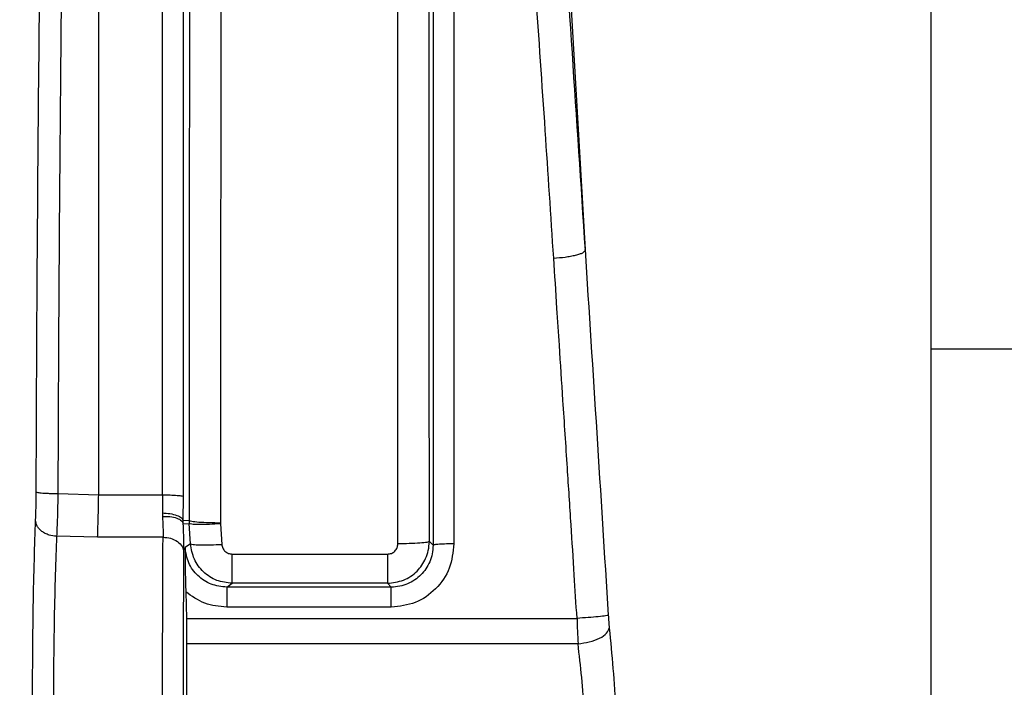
# Model space of a CAD drawing. Header units: inches. Extents: x 144.9 to 238.4, y 214.8 to 247.7.
# Tile 241 of 256: x 177.1563 to 177.272, y 244.6773 to 244.7557. Entities that reach past the tile are written whole.
import ezdxf

# ---------------------------------------------------------------- set-up
doc = ezdxf.new("R2010")
doc.units = ezdxf.units.IN
doc.header["$LTSCALE"] = 0.25
doc.header["$MEASUREMENT"] = 0
doc.layers.add('ANNOTATIONS', color=1, linetype='Continuous')
doc.layers.add('MOTOR LH', color=7, linetype='Continuous')
doc.styles.add('ARIAL', font='arial.ttf', dxfattribs={"height": 0.09375})
doc.dimstyles.new('STANDARD$0', dxfattribs={"dimtxt": 0.09375, "dimasz": 0.09375, "dimexe": 0.03125, "dimexo": 0.046875, "dimgap": 0.09, "dimtad": 0, "dimtih": 1, "dimtoh": 1, "dimdec": 4, "dimzin": 0, "dimdsep": 46, "dimtxsty": 'ARIAL', "dimcen": 0.09, "dimadec": 0, "dimazin": 0, "dimtfac": 1, "dimtdec": 4, "dimtofl": 0, "dimtmove": 0, "dimatfit": 1, "dimfxl": 1, "dimtolj": 1, "dimtzin": 0, "dimarcsym": 0})

# ---------------------------------------------------------------- blocks, each defined once
blk = doc.blocks.new('*D47')
at = {"layer": 'ANNOTATIONS', "color": 0, "lineweight": -2, "transparency": 16777216}
for p, q in [((176.84546, 244.72107), (176.84546, 245.68737)), ((177.98609, 243.53767), (177.98609, 245.68737)), ((176.93921, 245.65612), (177.13066, 245.65612)), ((177.89234, 245.65612), (177.70088, 245.65612))]:
    blk.add_line(p, q, dxfattribs=at)
at = {"layer": 'ANNOTATIONS', "color": 0, "transparency": 16777216}
for points in [[(176.93921, 245.67174), (176.93921, 245.64049), (176.84546, 245.65612)], [(177.89234, 245.67174), (177.89234, 245.64049), (177.98609, 245.65612)]]:
    blk.add_solid(points, dxfattribs=at)
at = {"layer": 'defpoints', "color": 0, "transparency": 16777216}
for p in [(176.84546, 245.65612), (176.84546, 244.67419), (177.98609, 243.4908)]:
    blk.add_point(p, dxfattribs=at)
at = {"layer": 'ANNOTATIONS', "color": 0, "transparency": 16777216, "insert": (177.41577, 245.65612), "char_height": 0.09375, "attachment_point": 5, "style": 'ARIAL'}
blk.add_mtext('\\A1;18 5/8"', dxfattribs=at)
blk = doc.blocks.new('*D49')
at = {"layer": 'ANNOTATIONS', "color": 0, "lineweight": -2, "transparency": 16777216}
for p, q in [((176.55713, 244.78508), (176.55713, 246.05373)), ((177.98609, 243.53767), (177.98609, 246.05373)), ((176.65088, 246.02248), (177.06726, 246.02248)), ((177.89234, 246.02248), (177.47595, 246.02248))]:
    blk.add_line(p, q, dxfattribs=at)
at = {"layer": 'ANNOTATIONS', "color": 0, "transparency": 16777216}
for points in [[(176.65088, 246.0381), (176.65088, 246.00685), (176.55713, 246.02248)], [(177.89234, 246.0381), (177.89234, 246.00685), (177.98609, 246.02248)]]:
    blk.add_solid(points, dxfattribs=at)
at = {"layer": 'defpoints', "color": 0, "transparency": 16777216}
for p in [(177.98609, 246.02248), (176.55713, 244.73821), (177.98609, 243.4908)]:
    blk.add_point(p, dxfattribs=at)
at = {"layer": 'ANNOTATIONS', "color": 0, "transparency": 16777216, "insert": (177.27161, 246.02248), "char_height": 0.09375, "attachment_point": 5, "style": 'ARIAL'}
blk.add_mtext('\\A1;24""', dxfattribs=at)

msp = doc.modelspace()

# ---------------------------------------------------------------- linework, layer by layer
at = {"layer": 'MOTOR LH'}
for p, q in [((177.26334, 244.86086), (177.26334, 244.62327)), ((177.16556, 244.69988), (177.16556, 244.79642)), ((177.21874, 244.79731), (177.2227, 244.72869)), ((177.26334, 244.71702), (177.27772, 244.71702)), ((177.16076, 244.70003), (177.16556, 244.69988)), ((177.16556, 244.69988), (177.17307, 244.69988)), ((177.17307, 244.69988), (177.17304, 244.69775)), ((177.1755, 244.69683), (177.17552, 244.69967)), ((177.17304, 244.69775), (177.17305, 244.69735)), ((177.17619, 244.69686), (177.1755, 244.69683)), ((177.1755, 244.69648), (177.1755, 244.69683)), ((177.17619, 244.69686), (177.1762, 244.69651)), ((177.1755, 244.69648), (177.1762, 244.69651)), ((177.17635, 244.69413), (177.1762, 244.69651)), ((177.17987, 244.69656), (177.17988, 244.69648)), ((177.17988, 244.69648), (177.18003, 244.69406)), ((177.16543, 244.69489), (177.16061, 244.69501)), ((177.17312, 244.69489), (177.16543, 244.69489)), ((177.17635, 244.69413), (177.1757, 244.69369)), ((177.20484, 244.69396), (177.20441, 244.69439)), ((177.18125, 244.69292), (177.19949, 244.69292)), ((177.1806, 244.68903), (177.18125, 244.68949)), ((177.19994, 244.68903), (177.1806, 244.68903)), ((177.19949, 244.68949), (177.18125, 244.68949)), ((177.19994, 244.68903), (177.19949, 244.68949)), ((177.17579, 244.68849), (177.17587, 244.68537)), ((177.19994, 244.68668), (177.1806, 244.68668)), ((177.17587, 244.68537), (177.22176, 244.68537)), ((177.22188, 244.68238), (177.17589, 244.68238))]:
    msp.add_line(p, q, dxfattribs=at)
for points, knots in [([(177.15821, 244.70025), (177.15825, 244.70864), (177.15832, 244.72541), (177.15852, 244.7501), (177.15878, 244.7743), (177.15902, 244.78974), (177.15914, 244.79747)], [0, 0, 0, 0, 0.249992, 0.499987, 0.749988, 1, 1, 1, 1]), ([(177.16168, 244.79642), (177.16156, 244.78867), (177.16132, 244.77323), (177.16106, 244.74913), (177.16086, 244.72474), (177.16079, 244.70825), (177.16076, 244.70003)], [0, 0, 0, 0, 0.252983, 0.503975, 0.752979, 1, 1, 1, 1]), ([(177.21801, 244.79652), (177.21854, 244.78923), (177.2196, 244.77465), (177.22118, 244.7519), (177.2222, 244.73636), (177.22271, 244.72858)], [0, 0, 0, 0, 0.333319, 0.666724, 1, 1, 1, 1]), ([(177.17307, 244.69988), (177.17307, 244.70865), (177.17307, 244.72585), (177.17307, 244.75066), (177.17307, 244.77398), (177.17308, 244.78859), (177.17308, 244.79574)], [0, 0, 0, 0, 0.26529, 0.520387, 0.765291, 1, 1, 1, 1]), ([(177.17552, 244.69967), (177.17552, 244.70787), (177.17552, 244.72426), (177.17553, 244.74841), (177.17553, 244.77208), (177.17553, 244.7872), (177.17553, 244.79476)], [0, 0, 0, 0, 0.249981, 0.499938, 0.749975, 1, 1, 1, 1]), ([(177.17627, 244.79428), (177.17626, 244.78658), (177.17624, 244.77117), (177.17621, 244.74693), (177.17619, 244.72214), (177.17619, 244.70528), (177.17619, 244.69686)], [0, 0, 0, 0, 0.250015, 0.50007, 0.750015, 1, 1, 1, 1]), ([(177.20441, 244.69439), (177.20441, 244.70304), (177.2044, 244.72035), (177.20439, 244.74579), (177.20438, 244.77065), (177.20436, 244.78643), (177.20435, 244.79432)], [0, 0, 0, 0, 0.250197, 0.500535, 0.750116, 1, 1, 1, 1]), ([(177.21902, 244.72769), (177.21869, 244.7327), (177.218, 244.74322), (177.21688, 244.75948), (177.21564, 244.77694), (177.21478, 244.78866), (177.21432, 244.79476)], [0, 0, 0, 0, 0.217276, 0.456369, 0.717277, 1, 1, 1, 1]), ([(177.20484, 244.79376), (177.20484, 244.78583), (177.20484, 244.76997), (177.20484, 244.74512), (177.20484, 244.71976), (177.20484, 244.70256), (177.20484, 244.69396)], [0, 0, 0, 0, 0.249986, 0.499935, 0.749984, 1, 1, 1, 1]), ([(177.17996, 244.79274), (177.17994, 244.78559), (177.17992, 244.77099), (177.1799, 244.74759), (177.17988, 244.72267), (177.17988, 244.70537), (177.17987, 244.69656)], [0, 0, 0, 0, 0.2351916, 0.4802561, 0.7351925, 1, 1, 1, 1]), ([(177.20072, 244.69413), (177.20072, 244.70316), (177.20071, 244.72089), (177.2007, 244.74646), (177.20069, 244.77046), (177.20067, 244.78542), (177.20066, 244.79274)], [0, 0, 0, 0, 0.264783, 0.519711, 0.764784, 1, 1, 1, 1]), ([(177.21902, 244.72769), (177.21948, 244.72772), (177.22018, 244.72778), (177.22103, 244.72792), (177.22162, 244.72804), (177.22209, 244.72818), (177.22256, 244.72836), (177.22265, 244.7285), (177.22271, 244.72858)], [0, 0, 0, 0, 0.239795, 0.368649, 0.500001, 0.631352, 0.760205, 1, 1, 1, 1]), ([(177.2227, 244.72869), (177.22316, 244.72152), (177.22408, 244.70729), (177.22498, 244.69288), (177.22543, 244.68573)], [0, 0, 0, 0, 0.503374, 1, 1, 1, 1]), ([(177.22271, 244.72858), (177.22271, 244.72859), (177.22271, 244.72859), (177.2227, 244.7286), (177.2227, 244.72863), (177.2227, 244.72866), (177.2227, 244.72869)], [0, 0, 0, 0, 0.061247, 0.13729, 0.343667, 1, 1, 1, 1]), ([(177.22176, 244.68537), (177.22165, 244.68707), (177.22142, 244.69073), (177.22105, 244.69663), (177.2206, 244.70347), (177.22014, 244.7105), (177.21973, 244.71674), (177.21937, 244.72232), (177.21915, 244.72572), (177.21902, 244.72769)], [0, 0, 0, 0, 0.119624, 0.258152, 0.415585, 0.60297, 0.756515, 0.859259, 1, 1, 1, 1]), ([(177.15815, 244.69691), (177.15817, 244.69738), (177.1582, 244.69832), (177.15821, 244.69961), (177.15821, 244.70025)], [0, 0, 0, 0, 0.500393, 1, 1, 1, 1]), ([(177.15821, 244.70025), (177.15826, 244.70022), (177.15832, 244.70018), (177.15865, 244.70013), (177.15898, 244.70009), (177.15939, 244.70007), (177.15997, 244.70004), (177.16045, 244.70003), (177.16076, 244.70003)], [0, 0, 0, 0, 0.23947, 0.368445, 0.499997, 0.631549, 0.760525, 1, 1, 1, 1]), ([(177.16076, 244.70003), (177.16075, 244.69955), (177.16074, 244.69858), (177.1607, 244.69723), (177.16066, 244.696), (177.16063, 244.69534), (177.16061, 244.69501)], [0, 0, 0, 0, 0.250989, 0.501191, 0.750614, 1, 1, 1, 1]), ([(177.16543, 244.69489), (177.16544, 244.6953), (177.16547, 244.69606), (177.16552, 244.69774), (177.16554, 244.69906), (177.16556, 244.69988)], [0, 0, 0, 0, 0.302159, 0.569829, 1, 1, 1, 1]), ([(177.17307, 244.69988), (177.17337, 244.69987), (177.17399, 244.69987), (177.1748, 244.69982), (177.17538, 244.69975), (177.17548, 244.6997), (177.17552, 244.69967)], [0, 0, 0, 0, 0.240775, 0.5, 0.759225, 1, 1, 1, 1]), ([(177.15778, 244.67419), (177.15779, 244.67635), (177.1578, 244.68067), (177.15787, 244.68683), (177.15799, 244.69245), (177.1581, 244.69542), (177.15815, 244.69691)], [0, 0, 0, 0, 0.249968, 0.499951, 0.74996, 1, 1, 1, 1]), ([(177.16061, 244.69501), (177.16031, 244.69504), (177.15984, 244.69509), (177.15927, 244.69533), (177.15888, 244.69557), (177.15856, 244.69587), (177.15825, 244.69631), (177.15819, 244.69667), (177.15815, 244.69691)], [0, 0, 0, 0, 0.2397797, 0.3686393, 0.5000001, 0.6313607, 0.7602204, 1, 1, 1, 1]), ([(177.17304, 244.69775), (177.17334, 244.69773), (177.17397, 244.6977), (177.17478, 244.69748), (177.17535, 244.69718), (177.17545, 244.69694), (177.1755, 244.69683)], [0, 0, 0, 0, 0.240744, 0.5, 0.759256, 1, 1, 1, 1]), ([(177.17305, 244.69735), (177.17308, 244.69691), (177.17313, 244.69599), (177.17312, 244.69527), (177.17312, 244.69489)], [0, 0, 0, 0, 0.476769, 1, 1, 1, 1]), ([(177.17305, 244.69735), (177.17335, 244.69735), (177.17396, 244.69735), (177.17476, 244.69716), (177.17533, 244.69686), (177.17545, 244.6966), (177.1755, 244.69648)], [0, 0, 0, 0, 0.241114, 0.5, 0.758886, 1, 1, 1, 1]), ([(177.17987, 244.69656), (177.17942, 244.69657), (177.17849, 244.69658), (177.17727, 244.69664), (177.17641, 244.69674), (177.17626, 244.69682), (177.17619, 244.69686)], [0, 0, 0, 0, 0.240773, 0.499998, 0.759224, 1, 1, 1, 1]), ([(177.17558, 244.69314), (177.17558, 244.69356), (177.17558, 244.69452), (177.17553, 244.69577), (177.1755, 244.69648)], [0, 0, 0, 0, 0.432068, 1, 1, 1, 1]), ([(177.17988, 244.69648), (177.17943, 244.69645), (177.1785, 244.69639), (177.17729, 244.69637), (177.17643, 244.69641), (177.17627, 244.69647), (177.1762, 244.69651)], [0, 0, 0, 0, 0.2408486, 0.5, 0.7591514, 1, 1, 1, 1]), ([(177.16061, 244.69501), (177.16055, 244.69358), (177.16044, 244.69075), (177.16033, 244.68546), (177.16025, 244.67989), (177.16024, 244.67607), (177.16024, 244.67419)], [0, 0, 0, 0, 0.263037, 0.517376, 0.763027, 1, 1, 1, 1]), ([(177.17312, 244.65349), (177.17311, 244.65459), (177.17309, 244.65694), (177.17308, 244.66161), (177.17307, 244.66746), (177.17306, 244.6742), (177.17307, 244.68094), (177.17308, 244.68678), (177.17309, 244.69144), (177.17311, 244.6938), (177.17312, 244.69489)], [0, 0, 0, 0, 0.102131, 0.219558, 0.352261, 0.500216, 0.648034, 0.780619, 0.897948, 1, 1, 1, 1]), ([(177.17312, 244.69489), (177.17342, 244.69487), (177.17403, 244.69482), (177.17484, 244.69441), (177.17541, 244.69383), (177.17552, 244.69336), (177.17558, 244.69314)], [0, 0, 0, 0, 0.241028, 0.5, 0.758972, 1, 1, 1, 1]), ([(177.1757, 244.69369), (177.17571, 244.69277), (177.17572, 244.6915), (177.17575, 244.68965), (177.17578, 244.68884), (177.17579, 244.68849)], [0, 0, 0, 0, 0.590822, 0.818419, 1, 1, 1, 1]), ([(177.1806, 244.68903), (177.17997, 244.6891), (177.17873, 244.68924), (177.17714, 244.69031), (177.176, 244.69184), (177.1758, 244.69308), (177.1757, 244.69369)], [0, 0, 0, 0, 0.249972, 0.499583, 0.749397, 1, 1, 1, 1]), ([(177.18125, 244.68949), (177.18063, 244.68955), (177.17938, 244.68969), (177.1778, 244.69076), (177.17666, 244.69228), (177.17645, 244.69351), (177.17635, 244.69413)], [0, 0, 0, 0, 0.250735, 0.500819, 0.750635, 1, 1, 1, 1]), ([(177.17635, 244.69413), (177.17642, 244.6941), (177.17657, 244.69404), (177.17744, 244.694), (177.17865, 244.694), (177.17958, 244.69404), (177.18003, 244.69406)], [0, 0, 0, 0, 0.240823, 0.499999, 0.759176, 1, 1, 1, 1]), ([(177.18003, 244.69406), (177.18005, 244.69391), (177.1801, 244.69361), (177.18038, 244.69323), (177.18078, 244.69297), (177.1811, 244.69293), (177.18125, 244.69292)], [0, 0, 0, 0, 0.245019, 0.496163, 0.749235, 1, 1, 1, 1]), ([(177.19949, 244.68949), (177.20013, 244.68956), (177.20142, 244.68971), (177.20302, 244.69082), (177.20392, 244.69213), (177.20434, 244.69335), (177.20438, 244.69404), (177.20441, 244.69439)], [0, 0, 0, 0, 0.249542, 0.498955, 0.731366, 0.861278, 1, 1, 1, 1]), ([(177.19949, 244.69292), (177.19965, 244.69293), (177.19997, 244.69297), (177.20038, 244.69325), (177.20066, 244.69366), (177.2007, 244.69397), (177.20072, 244.69413)], [0, 0, 0, 0, 0.248593, 0.502182, 0.754836, 1, 1, 1, 1]), ([(177.2073, 244.69412), (177.20719, 244.69315), (177.20697, 244.6912), (177.20527, 244.68873), (177.20283, 244.68702), (177.2009, 244.68679), (177.19994, 244.68668)], [0, 0, 0, 0, 0.251333, 0.503446, 0.752, 1, 1, 1, 1]), ([(177.20484, 244.69396), (177.20483, 244.69362), (177.20479, 244.69295), (177.20439, 244.69172), (177.2035, 244.69038), (177.20216, 244.68949), (177.20093, 244.68909), (177.20027, 244.68905), (177.19994, 244.68903)], [0, 0, 0, 0, 0.132772, 0.260675, 0.501091, 0.745223, 0.871382, 1, 1, 1, 1]), ([(177.20441, 244.69439), (177.20434, 244.69436), (177.20421, 244.69429), (177.20334, 244.6942), (177.20212, 244.69414), (177.20117, 244.69413), (177.20072, 244.69413)], [0, 0, 0, 0, 0.240555, 0.5, 0.759445, 1, 1, 1, 1]), ([(177.2073, 244.69412), (177.207, 244.69412), (177.20637, 244.69411), (177.20555, 244.69408), (177.20498, 244.69402), (177.20489, 244.69398), (177.20484, 244.69396)], [0, 0, 0, 0, 0.2406128, 0.5000604, 0.7594735, 1, 1, 1, 1]), ([(177.17558, 244.65525), (177.17557, 244.6565), (177.17555, 244.659), (177.17553, 244.6637), (177.17552, 244.66881), (177.17552, 244.6742), (177.17552, 244.67958), (177.17553, 244.6847), (177.17555, 244.68939), (177.17557, 244.69189), (177.17558, 244.69314)], [0, 0, 0, 0, 0.125311, 0.250424, 0.375039, 0.500216, 0.625172, 0.749861, 0.875114, 1, 1, 1, 1]), ([(177.1806, 244.68668), (177.17971, 244.68677), (177.17794, 244.68693), (177.1765, 244.68797), (177.17579, 244.68849)], [0, 0, 0, 0, 0.501017, 1, 1, 1, 1]), ([(177.17587, 244.68537), (177.17587, 244.68486), (177.17589, 244.68382), (177.17589, 244.68286), (177.17589, 244.68238)], [0, 0, 0, 0, 0.4973, 1, 1, 1, 1]), ([(177.22543, 244.68573), (177.22535, 244.68571), (177.22518, 244.68566), (177.22432, 244.68556), (177.22312, 244.68546), (177.2222, 244.6854), (177.22176, 244.68537)], [0, 0, 0, 0, 0.241074, 0.5, 0.758926, 1, 1, 1, 1]), ([(177.22176, 244.68537), (177.22177, 244.68487), (177.22181, 244.68383), (177.22185, 244.68287), (177.22188, 244.68238)], [0, 0, 0, 0, 0.487794, 1, 1, 1, 1]), ([(177.22543, 244.68573), (177.22545, 244.68547), (177.22548, 244.68495), (177.22553, 244.68447), (177.22555, 244.68423)], [0, 0, 0, 0, 0.501573, 1, 1, 1, 1]), ([(177.22188, 244.68238), (177.22233, 244.68244), (177.22326, 244.68256), (177.22447, 244.68301), (177.22533, 244.6836), (177.22548, 244.68403), (177.22555, 244.68423)], [0, 0, 0, 0, 0.240731, 0.5, 0.759269, 1, 1, 1, 1]), ([(177.22555, 244.68423), (177.2257, 244.68267), (177.226, 244.67954), (177.22622, 244.67616), (177.22633, 244.67448)], [0, 0, 0, 0, 0.500587, 1, 1, 1, 1]), ([(177.17589, 244.68238), (177.17588, 244.68107), (177.17586, 244.67845), (177.17585, 244.67419), (177.17586, 244.66993), (177.17588, 244.66731), (177.17589, 244.666)], [0, 0, 0, 0, 0.2500113, 0.5000122, 0.7500069, 1, 1, 1, 1]), ([(177.22267, 244.67425), (177.22256, 244.67566), (177.22233, 244.67848), (177.22203, 244.68108), (177.22188, 244.68238)], [0, 0, 0, 0, 0.498241, 1, 1, 1, 1])]:
    msp.add_open_spline(points, degree=3, knots=knots, dxfattribs=at)
for points in [[(177.2073, 244.79476), (177.2073, 244.78676), (177.2073, 244.77077), (177.2073, 244.74571), (177.2073, 244.72013), (177.2073, 244.70279), (177.2073, 244.69412)], [(177.18125, 244.68949), (177.18125, 244.68955), (177.18125, 244.68968), (177.18125, 244.69047), (177.18125, 244.69158), (177.18125, 244.69247), (177.18125, 244.69292)], [(177.19949, 244.69292), (177.19949, 244.69247), (177.19949, 244.69158), (177.19949, 244.69047), (177.19949, 244.68968), (177.19949, 244.68955), (177.19949, 244.68949)], [(177.1806, 244.68903), (177.1806, 244.68899), (177.1806, 244.6889), (177.1806, 244.68836), (177.1806, 244.6876), (177.1806, 244.68699), (177.1806, 244.68668)], [(177.19994, 244.68668), (177.19994, 244.68699), (177.19994, 244.6876), (177.19994, 244.68836), (177.19994, 244.6889), (177.19994, 244.68899), (177.19994, 244.68903)]]:
    msp.add_open_spline(points, degree=3, dxfattribs=at)

# ---------------------------------------------------------------- dimensions: what is measured, and where the dimension line sits
at = {"layer": 'ANNOTATIONS'}
for base, p1, p2, text, picture, middle in [((177.98609, 246.02248), (176.55713, 244.73821), (177.98609, 243.4908), '24""', '*D49', (177.27161, 246.02248)), ((176.84546, 245.65612), (177.98609, 243.4908), (176.84546, 244.67419), '18 5/8"', '*D47', (177.41577, 245.65612))]:
    dim = msp.add_linear_dim(base=base, p1=p1, p2=p2, text=text, dimstyle='STANDARD$0', dxfattribs=at)
    dim.commit()
    dim.dimension.update_dxf_attribs({"geometry": picture, "text_midpoint": middle, "dimtype": 160})

doc.saveas('drawing.dxf')
